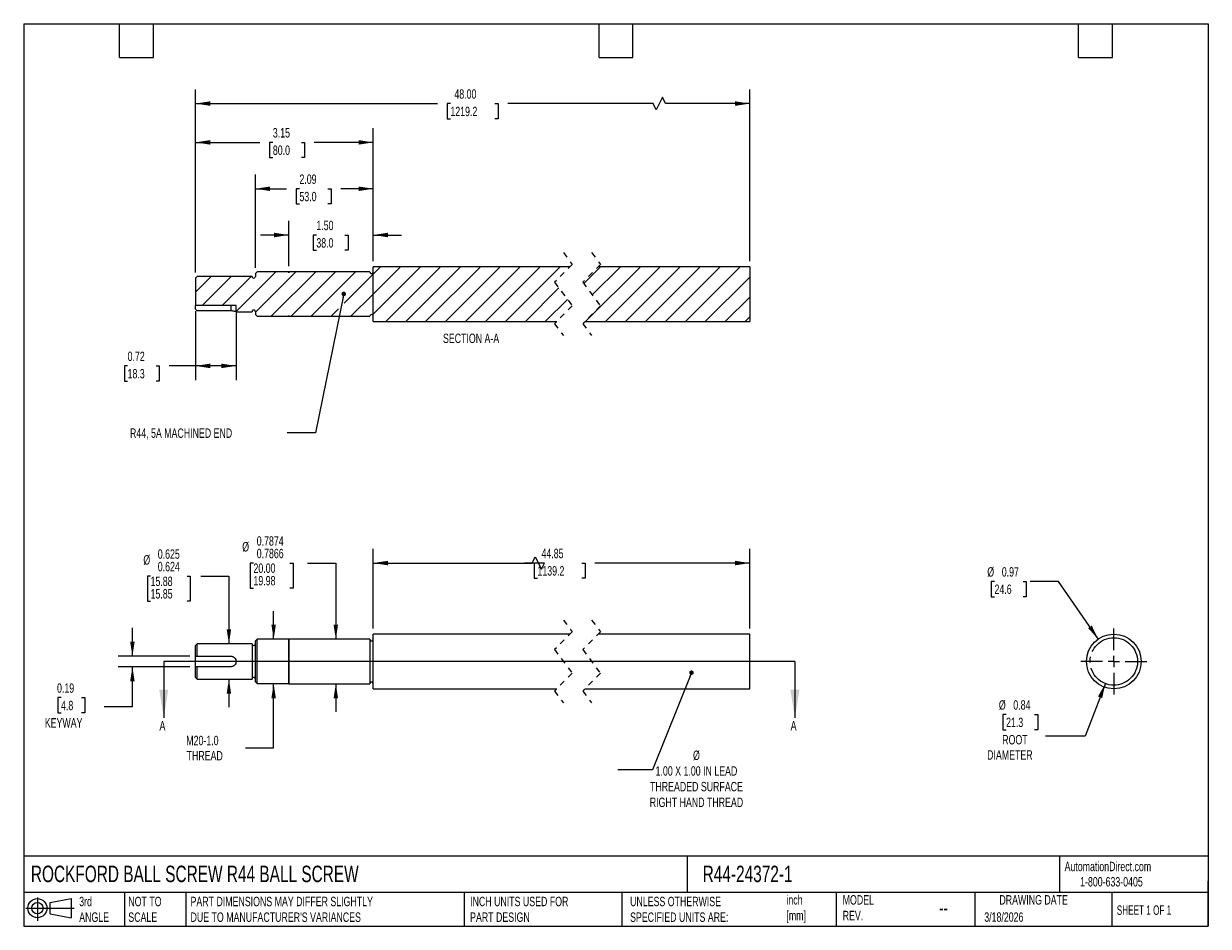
# Model space of a CAD drawing. Header units: inches. Extents: x 0.5 to 21.5, y 0.5 to 16.5.
import ezdxf

# ---------------------------------------------------------------- set-up
doc = ezdxf.new("R2010")
doc.units = ezdxf.units.IN
doc.header["$LTSCALE"] = 2
doc.header["$MEASUREMENT"] = 0
for name, pattern in [('SLD-Center', [0.75, 0.6, -0.05, 0.05, -0.05]), ('SLD-Dashed', [0.075, 0.05, -0.025]), ('SLD-Solid', [0])]:
    doc.linetypes.add(name, pattern=pattern)
for name, color, linetype in [('CENTER', 40, 'SLD-Center'), ('HATCH', 6, 'SLD-Solid'), ('SLD-DEFPOINTS', 7, 'Continuous')]:
    doc.layers.add(name, color=color, linetype=linetype)
doc.layers.add('DIMENSIONS', color=140, linetype='SLD-Solid', lineweight=25)
doc.layers.add('TEXT', color=140, linetype='SLD-Solid', lineweight=25)
doc.styles.add('SLDTEXTSTYLE0', font='TXT', dxfattribs={"width": 0.7})
doc.styles.add('SLDTEXTSTYLE1', font='TXT', dxfattribs={"width": 0.65})
doc.dimstyles.new('SLDDIMSTYLE0', dxfattribs={"dimtxt": 0.169922, "dimasz": 0.26, "dimexe": 0, "dimexo": 0.0625, "dimgap": 0.04248, "dimtad": 0, "dimtih": 1, "dimtoh": 1, "dimrnd": 1e-09, "dimdsep": 46, "dimtxsty": 'SLDTEXTSTYLE0', "dimsah": 1, "dimcen": 0.09, "dimadec": 0, "dimazin": 2, "dimtfac": 1, "dimtmove": 0, "dimatfit": 0, "dimfxl": 0, "dimfrac": 2, "dimtolj": 1, "dimtzin": 12, "dimarcsym": 0})
doc.dimstyles.new('SLDDIMSTYLE1', dxfattribs={"dimtxt": 0.169922, "dimasz": 0.26, "dimexe": 0, "dimexo": 0.0625, "dimgap": 0.04248, "dimtad": 0, "dimtih": 1, "dimtoh": 1, "dimdec": 3, "dimrnd": 1e-09, "dimdsep": 46, "dimtxsty": 'SLDTEXTSTYLE0', "dimsah": 1, "dimcen": 0.09, "dimadec": 0, "dimazin": 2, "dimlim": 1, "dimtm": 0.001, "dimtfac": 1, "dimtdec": 3, "dimtmove": 0, "dimatfit": 0, "dimfxl": 0, "dimfrac": 2, "dimtolj": 1, "dimtzin": 12, "dimarcsym": 0})
doc.dimstyles.new('SLDDIMSTYLE10', dxfattribs={"dimtxt": 0.169922, "dimasz": 0.26, "dimexe": 0, "dimexo": 0.0625, "dimgap": 0.04248, "dimtad": 0, "dimtih": 1, "dimtoh": 1, "dimrnd": 1e-09, "dimzin": 4, "dimdsep": 46, "dimtxsty": 'SLDTEXTSTYLE0', "dimsah": 1, "dimcen": 0.09, "dimadec": 0, "dimazin": 1, "dimtfac": 1, "dimtofl": 0, "dimtmove": 0, "dimatfit": 3, "dimfxl": 0, "dimfrac": 2, "dimtolj": 1, "dimtzin": 12, "dimarcsym": 0})
doc.dimstyles.new('SLDDIMSTYLE2', dxfattribs={"dimtxt": 0.169922, "dimasz": 0.26, "dimexe": 0, "dimexo": 0.0625, "dimgap": 0.04248, "dimtad": 0, "dimtih": 1, "dimtoh": 1, "dimrnd": 1e-09, "dimzin": 12, "dimdsep": 46, "dimtxsty": 'SLDTEXTSTYLE0', "dimsah": 1, "dimcen": 0.09, "dimadec": 0, "dimazin": 3, "dimtfac": 1, "dimtmove": 0, "dimatfit": 0, "dimfxl": 0, "dimfrac": 2, "dimtolj": 1, "dimtzin": 12, "dimarcsym": 0})
doc.dimstyles.new('SLDDIMSTYLE3', dxfattribs={"dimtxt": 0.169922, "dimasz": 0.26, "dimexe": 0, "dimexo": 0.0625, "dimgap": 0.04248, "dimtad": 0, "dimtih": 1, "dimtoh": 1, "dimdec": 4, "dimrnd": 1e-09, "dimdsep": 46, "dimtxsty": 'SLDTEXTSTYLE0', "dimsah": 1, "dimcen": 0.09, "dimadec": 0, "dimazin": 2, "dimlim": 1, "dimtp": -0.0003, "dimtm": 0.0011, "dimtfac": 1, "dimtdec": 4, "dimtmove": 0, "dimatfit": 0, "dimfxl": 0, "dimfrac": 2, "dimtolj": 1, "dimtzin": 4, "dimarcsym": 0})
doc.dimstyles.new('SLDDIMSTYLE4', dxfattribs={"dimtxt": 0.169922, "dimasz": 0.26, "dimexe": 0, "dimexo": 0.0625, "dimgap": 0.04248, "dimtad": 0, "dimtih": 1, "dimtoh": 1, "dimrnd": 1e-09, "dimzin": 12, "dimdsep": 46, "dimtxsty": 'SLDTEXTSTYLE0', "dimsah": 1, "dimcen": 0.09, "dimadec": 0, "dimazin": 3, "dimtfac": 1, "dimtofl": 0, "dimtmove": 0, "dimatfit": 3, "dimfxl": 0, "dimfrac": 2, "dimtolj": 1, "dimtzin": 12, "dimarcsym": 0})
doc.dimstyles.new('SLDDIMSTYLE5', dxfattribs={"dimtxt": 0.18, "dimasz": 0.08, "dimexe": 0, "dimexo": 0.0625, "dimgap": 0, "dimtad": 0, "dimtih": 1, "dimtoh": 1, "dimdec": 0, "dimrnd": 1e-09, "dimzin": 0, "dimdsep": 46, "dimtxsty": 'Standard', "dimblk1": 'DOT', "dimblk2": 'DOT', "dimsah": 1, "dimcen": 0.09, "dimadec": 0, "dimazin": 0, "dimtfac": 0.08, "dimtdec": 0, "dimtofl": 0, "dimtmove": 0, "dimatfit": 3, "dimldrblk": 'DOT', "dimfxl": 0, "dimfrac": 2, "dimtolj": 1, "dimtzin": 0, "dimarcsym": 0})
doc.dimstyles.new('SLDDIMSTYLE6', dxfattribs={"dimtxt": 0.169922, "dimasz": 0.26, "dimexe": 0, "dimexo": 0.0625, "dimgap": 0.04248, "dimtad": 0, "dimtih": 1, "dimtoh": 1, "dimrnd": 1e-09, "dimdsep": 46, "dimtxsty": 'SLDTEXTSTYLE0', "dimsah": 1, "dimcen": 0, "dimadec": 0, "dimazin": 2, "dimtfac": 1, "dimtofl": 0, "dimtmove": 0, "dimatfit": 3, "dimfxl": 0, "dimfrac": 2, "dimtolj": 1, "dimtzin": 12, "dimarcsym": 0})
doc.dimstyles.new('SLDDIMSTYLE7', dxfattribs={"dimtxt": 0.169922, "dimasz": 0.26, "dimexe": 0, "dimexo": 0.0625, "dimgap": 0.04248, "dimtad": 0, "dimtih": 1, "dimtoh": 1, "dimrnd": 1e-09, "dimdsep": 46, "dimtxsty": 'SLDTEXTSTYLE0', "dimsah": 1, "dimcen": 0, "dimadec": 0, "dimazin": 2, "dimtfac": 1, "dimtofl": 0, "dimtmove": 0, "dimatfit": 3, "dimfxl": 0, "dimfrac": 2, "dimtolj": 1, "dimtzin": 12, "dimarcsym": 0})
doc.dimstyles.new('SLDDIMSTYLE8', dxfattribs={"dimtxt": 0.169922, "dimasz": 0.26, "dimexe": 0, "dimexo": 0.0625, "dimgap": 0.04248, "dimtad": 0, "dimtih": 1, "dimtoh": 1, "dimrnd": 1e-09, "dimdsep": 46, "dimtxsty": 'SLDTEXTSTYLE0', "dimsah": 1, "dimcen": 0.09, "dimadec": 0, "dimazin": 2, "dimtfac": 1, "dimtofl": 0, "dimtmove": 0, "dimatfit": 3, "dimfxl": 0, "dimfrac": 2, "dimtolj": 1, "dimtzin": 12, "dimarcsym": 0})
doc.dimstyles.new('SLDDIMSTYLE9', dxfattribs={"dimtxt": 0.169922, "dimasz": 0.26, "dimexe": 0, "dimexo": 0.0625, "dimgap": 0.04248, "dimtad": 0, "dimtih": 1, "dimtoh": 1, "dimrnd": 1e-09, "dimzin": 4, "dimdsep": 46, "dimtxsty": 'SLDTEXTSTYLE0', "dimsah": 1, "dimcen": 0.09, "dimadec": 0, "dimazin": 1, "dimtfac": 1, "dimtmove": 0, "dimatfit": 0, "dimfxl": 0, "dimfrac": 2, "dimtolj": 1, "dimtzin": 12, "dimarcsym": 0})

# ---------------------------------------------------------------- blocks, each defined once
blk = doc.blocks.new('Block11')
at = {"color": 7, "linetype": 'SLD-Solid', "lineweight": 18}
for p, q in [((0, 0.227), (0.856, 0.227)), ((0.204, 0.418), (0.204, 0)), ((0.431, 0.328), (0.801, 0.396)), ((0.431, 0.126), (0.431, 0.328)), ((0.801, 0.396), (0.801, 0.058)), ((0.431, 0.126), (0.801, 0.058))]:
    blk.add_line(p, q, dxfattribs=at)
for radius in [0.169, 0.101]:
    blk.add_circle((0.204, 0.227), radius, dxfattribs=at)
blk = doc.blocks.new('Block12')
at = {"layer": 'SLD-DEFPOINTS'}
blk.add_blockref('Block11', (0, 0), dxfattribs=at)
blk = doc.blocks.new('_D')
at = {"layer": 'DIMENSIONS'}
for p, q in [((2.427, 5.288), (2.427, 5.788)), ((3.446, 5.288), (2.177, 5.288)), ((3.446, 5.101), (2.177, 5.101)), ((2.427, 4.394), (2.427, 5.101)), ((1.162, 4.553), (1.105, 4.553)), ((1.105, 4.553), (1.105, 4.283)), ((1.525, 4.553), (1.582, 4.553)), ((1.582, 4.553), (1.582, 4.283)), ((1.105, 4.283), (1.162, 4.283)), ((1.582, 4.283), (1.525, 4.283)), ((1.927, 4.394), (2.427, 4.394))]:
    blk.add_line(p, q, dxfattribs=at)
for points in [[(2.427, 5.288), (2.467, 5.548), (2.387, 5.548)], [(2.427, 5.101), (2.387, 4.841), (2.467, 4.841)]]:
    blk.add_solid(points, dxfattribs=at)
at = {"layer": 'DIMENSIONS', "char_height": 0.1667, "attachment_point": 1, "style": 'SLDTEXTSTYLE0'}
for s, insert in [('0.19', (1.091, 4.806)), ('4.8', (1.162, 4.498)), ('KEYWAY', (0.874, 4.19))]:
    blk.add_mtext(s, dxfattribs=dict(at, insert=insert))
blk = doc.blocks.new('_D_1')
at = {"layer": 'DIMENSIONS'}
for p, q in [((2.749, 6.707), (2.692, 6.707)), ((2.692, 6.707), (2.692, 6.262)), ((3.395, 6.707), (3.452, 6.707)), ((3.452, 6.707), (3.452, 6.262)), ((3.638, 6.707), (4.138, 6.707)), ((4.138, 6.707), (4.138, 5.507)), ((2.692, 6.262), (2.749, 6.262)), ((3.452, 6.262), (3.395, 6.262)), ((4.138, 4.882), (4.138, 4.382))]:
    blk.add_line(p, q, dxfattribs=at)
for points in [[(4.138, 5.507), (4.178, 5.767), (4.098, 5.767)], [(4.138, 4.882), (4.098, 4.622), (4.178, 4.622)]]:
    blk.add_solid(points, dxfattribs=at)
at = {"layer": 'DIMENSIONS', "char_height": 0.1667, "attachment_point": 1, "style": 'SLDTEXTSTYLE0'}
for s, insert in [('0.625', (2.877, 7.182)), ('%%c', (2.621, 7.079)), ('0.624', (2.877, 6.96)), ('15.88', (2.749, 6.699)), ('15.85', (2.749, 6.477))]:
    blk.add_mtext(s, dxfattribs=dict(at, insert=insert))
blk = doc.blocks.new('_D_2')
at = {"layer": 'DIMENSIONS'}
for p, q in [((4.931, 5.588), (4.931, 6.088)), ((4.931, 3.662), (4.931, 4.801)), ((4.431, 3.662), (4.931, 3.662))]:
    blk.add_line(p, q, dxfattribs=at)
for points in [[(4.931, 5.588), (4.971, 5.848), (4.891, 5.848)], [(4.931, 4.801), (4.891, 4.541), (4.971, 4.541)]]:
    blk.add_solid(points, dxfattribs=at)
at = {"layer": 'DIMENSIONS', "char_height": 0.1667, "attachment_point": 1, "style": 'SLDTEXTSTYLE0'}
for s, insert in [('M20-1.0', (3.382, 3.877)), ('THREAD', (3.388, 3.607))]:
    blk.add_mtext(s, dxfattribs=dict(at, insert=insert))
blk = doc.blocks.new('_D_3')
at = {"layer": 'DIMENSIONS'}
for p, q in [((4.573, 6.939), (4.516, 6.939)), ((4.516, 6.939), (4.516, 6.495)), ((5.22, 6.939), (5.277, 6.939)), ((5.277, 6.939), (5.277, 6.495)), ((5.533, 6.939), (6.033, 6.939)), ((6.033, 6.939), (6.033, 5.588)), ((4.516, 6.495), (4.573, 6.495)), ((5.277, 6.495), (5.22, 6.495)), ((6.033, 4.801), (6.033, 4.301))]:
    blk.add_line(p, q, dxfattribs=at)
for points in [[(6.033, 5.588), (6.073, 5.848), (5.993, 5.848)], [(6.033, 4.801), (5.993, 4.541), (6.073, 4.541)]]:
    blk.add_solid(points, dxfattribs=at)
at = {"layer": 'DIMENSIONS', "char_height": 0.1667, "attachment_point": 1, "style": 'SLDTEXTSTYLE0'}
for s, insert in [('0.7874', (4.631, 7.414)), ('%%c', (4.374, 7.311)), ('0.7866', (4.631, 7.192)), ('20.00', (4.573, 6.932)), ('19.98', (4.573, 6.71))]:
    blk.add_mtext(s, dxfattribs=dict(at, insert=insert))
blk = doc.blocks.new('_D_4')
at = {"layer": 'DIMENSIONS'}
for p, q in [((6.696, 5.779), (6.696, 7.189)), ((13.37, 5.779), (13.37, 7.189)), ((6.696, 6.939), (9.511, 6.939)), ((9.733, 6.939), (9.378, 6.939)), ((9.511, 6.939), (9.567, 7.05)), ((9.608, 6.939), (9.551, 6.939)), ((9.551, 6.939), (9.551, 6.669)), ((9.567, 7.05), (9.678, 6.828)), ((9.678, 6.828), (9.733, 6.939)), ((10.396, 6.939), (10.453, 6.939)), ((10.453, 6.939), (10.453, 6.669)), ((13.37, 6.939), (10.626, 6.939)), ((9.551, 6.669), (9.608, 6.669)), ((10.453, 6.669), (10.396, 6.669))]:
    blk.add_line(p, q, dxfattribs=at)
for points in [[(6.696, 6.939), (6.956, 6.899), (6.956, 6.979)], [(13.37, 6.939), (13.11, 6.979), (13.11, 6.899)]]:
    blk.add_solid(points, dxfattribs=at)
at = {"layer": 'DIMENSIONS', "char_height": 0.1667, "attachment_point": 1, "style": 'SLDTEXTSTYLE0'}
for s, insert in [('44.85', (9.679, 7.192)), ('1139.2', (9.608, 6.884))]:
    blk.add_mtext(s, dxfattribs=dict(at, insert=insert))
blk = doc.blocks.new('_Dot')
at = {"color": 0, "linetype": 'ByBlock', "lineweight": -2}
blk.add_line((-0.5, 0), (-1, 0), dxfattribs=at)
at = {"color": 0, "linetype": 'ByBlock', "const_width": 0.5}
blk.add_lwpolyline([(-0.25, 0, 1), (0.25, 0, 1)], format="xyb", close=True, dxfattribs=at)
blk = doc.blocks.new('_D_5')
at = {"layer": 'DIMENSIONS'}
for p, q in [((19.675, 4.802), (19.318, 3.872)), ((17.915, 4.254), (17.858, 4.254)), ((17.858, 4.254), (17.858, 3.984)), ((18.42, 4.254), (18.477, 4.254)), ((18.477, 4.254), (18.477, 3.984)), ((17.858, 3.984), (17.915, 3.984)), ((18.477, 3.984), (18.42, 3.984)), ((19.318, 3.872), (18.613, 3.872))]:
    blk.add_line(p, q, dxfattribs=at)
blk.add_solid([(19.675, 4.802), (19.544, 4.574), (19.619, 4.545)], dxfattribs=at)
at = {"layer": 'DIMENSIONS', "char_height": 0.1667, "attachment_point": 1, "style": 'SLDTEXTSTYLE0'}
for s, insert in [('%%c', (17.787, 4.507)), ('0.84', (18.043, 4.507)), ('21.3', (17.915, 4.199)), ('ROOT', (17.847, 3.891)), ('DIAMETER', (17.579, 3.621))]:
    blk.add_mtext(s, dxfattribs=dict(at, insert=insert))
blk = doc.blocks.new('_D_6')
at = {"layer": 'DIMENSIONS'}
for p, q in [((17.71, 6.613), (17.653, 6.613)), ((17.653, 6.613), (17.653, 6.343)), ((18.215, 6.613), (18.272, 6.613)), ((18.272, 6.613), (18.272, 6.343)), ((18.844, 6.613), (18.344, 6.613)), ((19.549, 5.593), (18.844, 6.613)), ((17.653, 6.343), (17.71, 6.343)), ((18.272, 6.343), (18.215, 6.343))]:
    blk.add_line(p, q, dxfattribs=at)
blk.add_solid([(19.549, 5.593), (19.434, 5.83), (19.369, 5.784)], dxfattribs=at)
at = {"layer": 'DIMENSIONS', "char_height": 0.1667, "attachment_point": 1, "style": 'SLDTEXTSTYLE0'}
for s, insert in [('%%c', (17.582, 6.866)), ('0.97', (17.839, 6.866)), ('24.6', (17.71, 6.558))]:
    blk.add_mtext(s, dxfattribs=dict(at, insert=insert))
blk = doc.blocks.new('SW_CENTERMARKSYMBOL_0')
at = {"layer": 'CENTER', "color": 0}
for p, q in [((0, 0.2), (0, 0.585)), ((-0.2, 0), (-0.585, 0)), ((0, 0), (-0.1, 0)), ((0, 0), (0, 0.1)), ((0, 0), (0, -0.1)), ((0, 0), (0.1, 0)), ((0.2, 0), (0.585, 0)), ((0, -0.2), (0, -0.585))]:
    blk.add_line(p, q, dxfattribs=at)
blk = doc.blocks.new('_D_7')
at = {"layer": 'DIMENSIONS'}
for p, q in [((3.546, 11.402), (3.546, 10.184)), ((4.265, 11.402), (4.265, 10.184)), ((2.342, 10.434), (2.285, 10.434)), ((2.285, 10.434), (2.285, 10.164)), ((2.847, 10.434), (2.904, 10.434)), ((2.904, 10.434), (2.904, 10.164)), ((3.546, 10.434), (3.078, 10.434)), ((4.265, 10.434), (3.546, 10.434)), ((2.285, 10.164), (2.342, 10.164)), ((2.904, 10.164), (2.847, 10.164))]:
    blk.add_line(p, q, dxfattribs=at)
for points in [[(3.546, 10.434), (3.806, 10.394), (3.806, 10.474)], [(4.265, 10.434), (4.005, 10.474), (4.005, 10.394)]]:
    blk.add_solid(points, dxfattribs=at)
at = {"layer": 'DIMENSIONS', "char_height": 0.1667, "attachment_point": 1, "style": 'SLDTEXTSTYLE0'}
for s, insert in [('0.72', (2.342, 10.687)), ('18.3', (2.342, 10.379))]:
    blk.add_mtext(s, dxfattribs=dict(at, insert=insert))
blk = doc.blocks.new('_D_8')
at = {"layer": 'DIMENSIONS'}
for p, q in [((5.2, 12.2), (5.2, 13.004)), ((6.696, 12.292), (6.696, 13.004)), ((5.2, 12.754), (4.7, 12.754)), ((5.688, 12.754), (5.631, 12.754)), ((5.631, 12.754), (5.631, 12.484)), ((6.193, 12.754), (6.25, 12.754)), ((6.25, 12.754), (6.25, 12.484)), ((6.696, 12.754), (7.196, 12.754)), ((5.631, 12.484), (5.688, 12.484)), ((6.25, 12.484), (6.193, 12.484))]:
    blk.add_line(p, q, dxfattribs=at)
for points in [[(5.2, 12.754), (4.94, 12.794), (4.94, 12.714)], [(6.696, 12.754), (6.956, 12.714), (6.956, 12.794)]]:
    blk.add_solid(points, dxfattribs=at)
at = {"layer": 'DIMENSIONS', "char_height": 0.1667, "attachment_point": 1, "style": 'SLDTEXTSTYLE0'}
for s, insert in [('1.50', (5.688, 13.007)), ('38.0', (5.688, 12.698))]:
    blk.add_mtext(s, dxfattribs=dict(at, insert=insert))
blk = doc.blocks.new('_D_9')
at = {"layer": 'DIMENSIONS'}
for p, q in [((4.609, 12.17), (4.609, 13.824)), ((6.696, 12.292), (6.696, 13.824)), ((4.609, 13.574), (5.157, 13.574)), ((5.388, 13.574), (5.331, 13.574)), ((5.331, 13.574), (5.331, 13.304)), ((5.893, 13.574), (5.95, 13.574)), ((5.95, 13.574), (5.95, 13.304)), ((6.696, 13.574), (6.123, 13.574)), ((5.331, 13.304), (5.388, 13.304)), ((5.95, 13.304), (5.893, 13.304))]:
    blk.add_line(p, q, dxfattribs=at)
for points in [[(4.609, 13.574), (4.869, 13.534), (4.869, 13.614)], [(6.696, 13.574), (6.436, 13.614), (6.436, 13.534)]]:
    blk.add_solid(points, dxfattribs=at)
at = {"layer": 'DIMENSIONS', "char_height": 0.1667, "attachment_point": 1, "style": 'SLDTEXTSTYLE0'}
for s, insert in [('2.09', (5.388, 13.827)), ('53.0', (5.388, 13.519))]:
    blk.add_mtext(s, dxfattribs=dict(at, insert=insert))
blk = doc.blocks.new('_D_10')
at = {"layer": 'DIMENSIONS'}
for p, q in [((3.546, 12.089), (3.546, 14.646)), ((6.696, 12.292), (6.696, 14.646)), ((3.546, 14.396), (4.687, 14.396)), ((4.917, 14.396), (4.86, 14.396)), ((4.86, 14.396), (4.86, 14.126)), ((5.422, 14.396), (5.479, 14.396)), ((5.479, 14.396), (5.479, 14.126)), ((6.696, 14.396), (5.652, 14.396)), ((4.86, 14.126), (4.917, 14.126)), ((5.479, 14.126), (5.422, 14.126))]:
    blk.add_line(p, q, dxfattribs=at)
for points in [[(3.546, 14.396), (3.806, 14.356), (3.806, 14.436)], [(6.696, 14.396), (6.436, 14.436), (6.436, 14.356)]]:
    blk.add_solid(points, dxfattribs=at)
at = {"layer": 'DIMENSIONS', "char_height": 0.1667, "attachment_point": 1, "style": 'SLDTEXTSTYLE0'}
for s, insert in [('3.15', (4.917, 14.649)), ('80.0', (4.917, 14.341))]:
    blk.add_mtext(s, dxfattribs=dict(at, insert=insert))
blk = doc.blocks.new('_D_11')
at = {"layer": 'DIMENSIONS'}
for p, q in [((3.546, 12.089), (3.546, 15.334)), ((13.37, 12.292), (13.37, 15.334)), ((11.825, 15.195), (11.714, 14.973)), ((11.88, 15.084), (11.825, 15.195)), ((3.546, 15.084), (7.834, 15.084)), ((8.064, 15.084), (8.007, 15.084)), ((8.007, 15.084), (8.007, 14.814)), ((8.852, 15.084), (8.909, 15.084)), ((8.909, 15.084), (8.909, 14.814)), ((11.658, 15.084), (9.082, 15.084)), ((11.714, 14.973), (11.658, 15.084)), ((13.37, 15.084), (11.88, 15.084)), ((8.007, 14.814), (8.064, 14.814)), ((8.909, 14.814), (8.852, 14.814))]:
    blk.add_line(p, q, dxfattribs=at)
for points in [[(3.546, 15.084), (3.806, 15.044), (3.806, 15.124)], [(13.37, 15.084), (13.11, 15.124), (13.11, 15.044)]]:
    blk.add_solid(points, dxfattribs=at)
at = {"layer": 'DIMENSIONS', "char_height": 0.1667, "attachment_point": 1, "style": 'SLDTEXTSTYLE0'}
for s, insert in [('48.00', (8.135, 15.337)), ('1219.2', (8.064, 15.028))]:
    blk.add_mtext(s, dxfattribs=dict(at, insert=insert))
blk = doc.blocks.new('SW_HATCH_0')
at = {"layer": 'HATCH', "color": 0}
for p, q in [((-3.731, 0.166), (-3.6, 0.298)), ((-3.731, -0.187), (-3.246, 0.298)), ((-3.731, -0.541), (-2.893, 0.298)), ((-3.731, 0.166), (-3.6, 0.298)), ((-3.731, -0.187), (-3.246, 0.298)), ((-3.731, -0.541), (-2.893, 0.298)), ((-3.731, 0.166), (-3.6, 0.298)), ((-3.731, -0.187), (-3.246, 0.298)), ((-3.731, -0.541), (-2.893, 0.298)), ((-3.509, -0.672), (-2.539, 0.298)), ((-3.509, -0.672), (-2.539, 0.298)), ((-3.509, -0.672), (-2.539, 0.298)), ((-3.155, -0.672), (-2.185, 0.298)), ((-3.155, -0.672), (-2.185, 0.298)), ((-3.155, -0.672), (-2.185, 0.298)), ((-2.802, -0.672), (-1.832, 0.298)), ((-2.802, -0.672), (-1.832, 0.298)), ((-2.802, -0.672), (-1.832, 0.298)), ((-2.448, -0.672), (-1.478, 0.298)), ((-2.448, -0.672), (-1.478, 0.298)), ((-2.448, -0.672), (-1.478, 0.298)), ((-2.095, -0.672), (-1.125, 0.298)), ((-2.095, -0.672), (-1.125, 0.298)), ((-2.095, -0.672), (-1.125, 0.298)), ((-1.741, -0.672), (-0.771, 0.298)), ((-1.741, -0.672), (-0.771, 0.298)), ((-1.741, -0.672), (-0.771, 0.298)), ((-1.388, -0.672), (-0.418, 0.298)), ((-1.388, -0.672), (-0.418, 0.298)), ((-1.388, -0.672), (-0.418, 0.298)), ((0, 0), (0.298, 0.298)), ((0, 0), (0.298, 0.298)), ((0, 0), (0.298, 0.298)), ((0.035, -0.672), (1.005, 0.298)), ((0.035, -0.672), (1.005, 0.298)), ((0.035, -0.672), (1.005, 0.298)), ((0.152, -0.202), (0.651, 0.298)), ((0.152, -0.202), (0.651, 0.298)), ((0.152, -0.202), (0.651, 0.298)), ((0.388, -0.672), (1.358, 0.298)), ((0.388, -0.672), (1.358, 0.298)), ((0.388, -0.672), (1.358, 0.298)), ((0.742, -0.672), (1.712, 0.298)), ((0.742, -0.672), (1.712, 0.298)), ((0.742, -0.672), (1.712, 0.298)), ((1.095, -0.672), (2.065, 0.298)), ((1.095, -0.672), (2.065, 0.298)), ((1.095, -0.672), (2.065, 0.298)), ((1.449, -0.672), (2.419, 0.298)), ((1.449, -0.672), (2.419, 0.298)), ((1.449, -0.672), (2.419, 0.298)), ((1.802, -0.672), (2.772, 0.298)), ((1.802, -0.672), (2.772, 0.298)), ((1.802, -0.672), (2.772, 0.298)), ((-6.881, -0.155), (-6.601, 0.125)), ((-6.881, -0.155), (-6.601, 0.125)), ((-6.881, -0.155), (-6.601, 0.125)), ((-6.764, -0.392), (-6.247, 0.125)), ((-6.764, -0.392), (-6.247, 0.125)), ((-6.764, -0.392), (-6.247, 0.125)), ((-6.41, -0.392), (-5.893, 0.125)), ((-6.41, -0.392), (-5.893, 0.125)), ((-6.41, -0.392), (-5.893, 0.125)), ((-6.162, -0.497), (-5.459, 0.206)), ((-6.162, -0.497), (-5.459, 0.206)), ((-6.162, -0.497), (-5.459, 0.206)), ((-5.818, -0.507), (-5.105, 0.206)), ((-5.818, -0.507), (-5.105, 0.206)), ((-5.818, -0.507), (-5.105, 0.206)), ((-5.539, -0.581), (-4.751, 0.206)), ((-5.539, -0.581), (-4.751, 0.206)), ((-5.539, -0.581), (-4.751, 0.206)), ((-5.186, -0.581), (-4.398, 0.206)), ((-5.186, -0.581), (-4.398, 0.206)), ((-5.186, -0.581), (-4.398, 0.206)), ((-4.832, -0.581), (-4.044, 0.206)), ((-4.832, -0.581), (-4.044, 0.206)), ((-4.832, -0.581), (-4.044, 0.206)), ((-4.247, -0.349), (-3.731, 0.166)), ((-4.247, -0.349), (-3.731, 0.166)), ((-4.247, -0.349), (-3.731, 0.166)), ((2.156, -0.672), (2.943, 0.115)), ((2.156, -0.672), (2.943, 0.115)), ((2.156, -0.672), (2.943, 0.115)), ((-4.125, -0.581), (-3.731, -0.187)), ((-4.125, -0.581), (-3.731, -0.187)), ((-4.125, -0.581), (-3.731, -0.187)), ((-1.034, -0.672), (-0.441, -0.079)), ((-1.034, -0.672), (-0.441, -0.079)), ((-1.034, -0.672), (-0.441, -0.079)), ((-0.681, -0.672), (-0.289, -0.281)), ((-0.681, -0.672), (-0.289, -0.281)), ((-0.681, -0.672), (-0.289, -0.281)), ((2.51, -0.672), (2.943, -0.239)), ((2.51, -0.672), (2.943, -0.239)), ((2.51, -0.672), (2.943, -0.239)), ((-4.479, -0.581), (-4.347, -0.45)), ((-4.479, -0.581), (-4.347, -0.45)), ((-4.479, -0.581), (-4.347, -0.45)), ((-3.746, -0.556), (-3.731, -0.541)), ((-3.746, -0.556), (-3.731, -0.541)), ((-3.746, -0.556), (-3.731, -0.541)), ((2.863, -0.672), (2.943, -0.592)), ((2.863, -0.672), (2.943, -0.592)), ((2.863, -0.672), (2.943, -0.592))]:
    blk.add_line(p, q, dxfattribs=at)

msp = doc.modelspace()

# ---------------------------------------------------------------- linework, layer by layer
at = {"color": 7, "linetype": 'SLD-Dashed', "lineweight": 18}
for p, q in [((10.06775, 12.44157), (10.22523, 12.23155)), ((10.56775, 12.44157), (10.72523, 12.23155)), ((10.22523, 12.23155), (9.91027, 11.91659)), ((10.72523, 12.23155), (10.41027, 11.91659)), ((9.91027, 11.91659), (10.22523, 11.49655)), ((10.41027, 11.91659), (10.72523, 11.49655)), ((10.22523, 11.49655), (9.91027, 11.18159)), ((10.72523, 11.49655), (10.41027, 11.18159)), ((9.91027, 11.18159), (10.06775, 10.97157)), ((10.41027, 11.18159), (10.56775, 10.97157)), ((10.06775, 5.92947), (10.22523, 5.71945)), ((10.56775, 5.92947), (10.72523, 5.71945)), ((10.22523, 5.71945), (9.91027, 5.40449)), ((10.72523, 5.71945), (10.41027, 5.40449)), ((9.91027, 5.40449), (10.22523, 4.98445)), ((10.41027, 5.40449), (10.72523, 4.98445)), ((10.22523, 4.98445), (9.91027, 4.66949)), ((10.72523, 4.98445), (10.41027, 4.66949)), ((9.91027, 4.66949), (10.06775, 4.45947)), ((10.41027, 4.66949), (10.56775, 4.45947))]:
    msp.add_line(p, q, dxfattribs=at)
for p, q in [((10.18525, 12.19157), (6.69609, 12.19157)), ((6.69609, 11.22157), (6.69609, 12.19157)), ((13.37048, 12.19157), (10.68525, 12.19157)), ((13.37048, 12.19157), (13.37048, 11.22157)), ((3.57609, 12.01907), (3.54609, 11.98907)), ((3.54609, 11.98907), (3.54609, 11.50217)), ((4.54909, 12.01907), (3.57609, 12.01907)), ((4.63909, 12.09977), (4.60909, 12.06977)), ((4.60909, 12.06977), (4.60909, 12.01907)), ((5.19989, 12.09977), (4.63909, 12.09977)), ((5.19989, 12.08542), (5.19989, 12.09977)), ((5.20009, 12.10042), (5.20009, 12.08542)), ((6.63609, 12.10042), (5.20009, 12.10042)), ((6.69609, 11.31272), (6.69609, 12.10042)), ((4.26484, 11.50217), (3.54609, 11.50217)), ((3.54609, 11.44008), (3.54609, 11.50217)), ((4.17109, 11.40846), (3.57609, 11.40846)), ((4.17109, 11.50217), (4.17109, 11.40846)), ((4.26484, 11.39407), (4.26484, 11.50217)), ((4.26484, 11.39407), (4.54909, 11.39407)), ((4.60909, 11.39407), (4.60909, 11.34337)), ((4.60909, 11.34337), (4.63909, 11.31337)), ((4.63909, 11.31337), (5.19989, 11.31337)), ((5.19989, 11.31337), (5.19989, 11.32772)), ((5.20009, 11.32772), (5.20009, 11.31272)), ((5.20009, 11.31272), (6.63609, 11.31272)), ((6.69609, 11.22157), (9.95025, 11.22157)), ((10.45025, 11.22157), (13.37048, 11.22157)), ((10.18525, 5.67947), (6.69609, 5.67947)), ((6.69609, 4.70947), (6.69609, 5.67947)), ((13.37048, 5.67947), (10.68525, 5.67947)), ((13.37048, 5.19447), (13.37048, 5.67947)), ((3.57609, 5.50697), (3.54609, 5.47697)), ((3.54609, 5.28822), (3.54609, 5.47697)), ((4.54909, 5.50697), (3.57609, 5.50697)), ((3.57609, 5.28822), (3.57609, 5.50697)), ((4.54909, 5.50697), (4.54909, 4.88197)), ((4.63909, 5.58767), (4.60909, 5.55767)), ((4.60909, 5.19447), (4.60909, 5.55767)), ((5.19989, 5.58767), (4.63909, 5.58767)), ((4.63909, 4.80127), (4.63909, 5.58767)), ((5.19989, 5.58767), (5.19989, 4.80127)), ((6.63609, 5.58832), (5.20009, 5.58832)), ((5.20009, 4.80062), (5.20009, 5.58832)), ((6.63609, 5.58832), (6.63609, 4.80062)), ((3.54609, 5.28822), (3.57609, 5.28822)), ((3.54609, 5.10072), (3.54609, 5.28822)), ((3.57609, 5.28822), (4.17109, 5.28822)), ((3.54609, 4.91197), (3.54609, 5.10072)), ((3.57609, 5.10072), (3.54609, 5.10072)), ((3.57609, 4.88197), (3.57609, 5.10072)), ((4.17109, 5.10072), (3.57609, 5.10072)), ((4.60909, 4.83127), (4.60909, 5.19447)), ((13.37048, 4.70947), (13.37048, 5.19447)), ((3.54609, 4.91197), (3.57609, 4.88197)), ((3.57609, 4.88197), (4.54909, 4.88197)), ((4.60909, 4.83127), (4.63909, 4.80127)), ((4.63909, 4.80127), (5.19989, 4.80127)), ((5.20009, 4.80062), (6.63609, 4.80062)), ((6.69609, 4.70947), (9.95025, 4.70947)), ((10.45025, 4.70947), (13.37048, 4.70947))]:
    msp.add_line(p, q)
msp.add_circle((19.82526, 5.19447), 0.485)
for centre, start, end in [((4.57909, 12.01907), 179.998915, 0.001085), ((6.66609, 12.10042), 179.99888, 0.00112), ((4.57909, 11.39407), 359.998915, 180.001085), ((6.66609, 11.31272), 359.99888, 180.00112), ((4.57909, 5.50697), 179.998915, 0.001085), ((6.66609, 5.58832), 179.99888, 0.00112), ((4.57909, 4.88197), 359.998915, 180.001085), ((6.66609, 4.80062), 359.99888, 180.00112)]:
    msp.add_arc(centre, 0.03, start, end)
for points, knots in [([(3.57609, 11.40846), (3.57042, 11.41441), (3.5604, 11.42493), (3.55042, 11.43549), (3.54609, 11.44008)], [0, 0, 0, 0, 0.56592256, 1, 1, 1, 1]), ([(4.26484, 11.39407), (4.26426, 11.39424), (4.26193, 11.39494), (4.2529, 11.39752), (4.23434, 11.40218), (4.21142, 11.40605), (4.18917, 11.40815), (4.17718, 11.40836), (4.17109, 11.40846)], [0, 0, 0, 0, 0.01919586, 0.07657311, 0.29618032, 0.62194618, 0.80822634, 1, 1, 1, 1]), ([(4.17109, 5.28822), (4.17715, 5.28788), (4.18929, 5.28721), (4.21275, 5.2799), (4.23905, 5.26269), (4.25639, 5.23642), (4.26382, 5.21284), (4.2645, 5.20059), (4.26484, 5.19447)], [0, 0, 0, 0, 0.123708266, 0.247926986, 0.498474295, 0.749918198, 0.875012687, 1, 1, 1, 1]), ([(4.26484, 5.19447), (4.2645, 5.18841), (4.26382, 5.17625), (4.25653, 5.15281), (4.23933, 5.12655), (4.21309, 5.10917), (4.1895, 5.10175), (4.17721, 5.10106), (4.17109, 5.10072)], [0, 0, 0, 0, 0.12372652, 0.24809207, 0.49825953, 0.74920459, 0.87502225, 1, 1, 1, 1])]:
    msp.add_open_spline(points, degree=3, knots=knots)
at = {"layer": 'CENTER', "linetype": 'SLD-Center'}
msp.add_circle((19.82526, 5.19447), 0.42, dxfattribs=at)
at = {"layer": 'TEXT'}
for p, q in [((0.5, 16.5), (21.5, 16.5)), ((0.5, 16.5), (0.5, 0.5)), ((2.2, 15.9), (2.2, 16.5)), ((2.8, 15.9), (2.8, 16.5)), ((10.7, 15.9), (10.7, 16.5)), ((11.3, 15.9), (11.3, 16.5)), ((19.2, 15.9), (19.2, 16.5)), ((19.8, 15.9), (19.8, 16.5)), ((21.5, 16.5), (21.5, 0.5)), ((2.2, 15.9), (2.8, 15.9)), ((10.7, 15.9), (11.3, 15.9)), ((19.2, 15.9), (19.8, 15.9)), ((14.17119, 5.19447), (2.98265, 5.19447)), ((21.5, 1.74221), (0.5, 1.74221)), ((12.26448, 1.74221), (12.26448, 1.1)), ((18.8642, 1.74221), (18.8642, 1.1)), ((21.5, 0.5), (21.5, 1.3)), ((21.5, 1.1), (0.5, 1.1)), ((2.28699, 1.1), (2.28699, 0.5)), ((3.37302, 1.1), (3.37302, 0.5)), ((8.30584, 1.1), (8.30584, 0.5)), ((11.10219, 1.1), (11.10219, 0.5)), ((14.90556, 1.1), (14.90556, 0.5)), ((17.35949, 1.1), (17.35949, 0.5)), ((19.79124, 1.1), (19.79124, 0.5)), ((0.5, 0.5), (21.5, 0.5))]:
    msp.add_line(p, q, dxfattribs=at)
at = {"layer": 'TEXT', "linetype": 'SLD-Solid'}
for p, q in [((2.98265, 5.19447), (2.98265, 4.19447)), ((14.17119, 5.19447), (14.17119, 4.19447))]:
    msp.add_line(p, q, dxfattribs=at)
at = {"layer": 'TEXT'}
for points in [[(2.98265, 4.19447), (3.06265, 4.69447), (2.90265, 4.69447)], [(14.17119, 4.19447), (14.25119, 4.69447), (14.09119, 4.69447)]]:
    msp.add_solid(points, dxfattribs=at)

# ---------------------------------------------------------------- block references
at = {"layer": 'CENTER'}
msp.add_blockref('SW_CENTERMARKSYMBOL_0', (19.82526, 5.19447), dxfattribs=at)
at = {"layer": 'HATCH'}
msp.add_blockref('SW_HATCH_0', (10.42721, 11.89399), dxfattribs=at)
at = {"layer": 'SLD-DEFPOINTS'}
msp.add_blockref('Block12', (0.53842, 0.59479), dxfattribs=at)

# ---------------------------------------------------------------- texts
at = {"layer": 'TEXT'}
for s, insert, char_height, attachment_point, style in [('SECTION A-A', (8.43101, 11.00608), 0.1666667, 2, 'SLDTEXTSTYLE0'), ('R44, 5A MACHINED END', (2.38417, 9.32543), 0.1666667, 1, 'SLDTEXTSTYLE0'), ('A', (2.9067, 4.14049), 0.16992, 1, 'SLDTEXTSTYLE0'), ('A', (14.09525, 4.14049), 0.16992, 1, 'SLDTEXTSTYLE0'), ('%%c^J1.00 X 1.00 IN LEAD^JTHREADED SURFACE^JRIGHT HAND THREAD', (12.42638, 3.61523), 0.1666667, 2, 'SLDTEXTSTYLE0'), ('ROCKFORD BALL SCREW R44 BALL SCREW', (0.62722, 1.57493), 0.2916667, 1, 'SLDTEXTSTYLE0'), ('R44-24372-1', (12.53604, 1.57493), 0.2916667, 1, 'SLDTEXTSTYLE0'), ('AutomationDirect.com', (18.95236, 1.64382), 0.1666667, 1, 'SLDTEXTSTYLE0'), ('1-800-633-0405', (19.22768, 1.37299), 0.1666667, 1, 'SLDTEXTSTYLE0'), ('inch^J[mm]', (14.02077, 1.05213), 0.166667, 1, 'SLDTEXTSTYLE0'), ('MODEL ^JREV.', (15.0184, 1.05228), 0.1666667, 1, 'SLDTEXTSTYLE0'), ('DRAWING DATE', (18.40357, 1.05228), 0.1666667, 2, 'SLDTEXTSTYLE0'), ('3rd^JANGLE', (1.48429, 1.02335), 0.166667, 1, 'SLDTEXTSTYLE0'), ('NOT TO^JSCALE', (2.35486, 1.02335), 0.1666667, 1, 'SLDTEXTSTYLE0'), ("PART DIMENSIONS MAY DIFFER SLIGHTLY ^JDUE TO MANUFACTURER'S VARIANCES", (3.45768, 1.02335), 0.1666667, 1, 'SLDTEXTSTYLE0'), ('INCH UNITS USED FOR ^JPART DESIGN', (8.41367, 1.02335), 0.1666667, 1, 'SLDTEXTSTYLE0'), ('UNLESS OTHERWISE ^JSPECIFIED UNITS ARE:', (11.24954, 1.02335), 0.1666667, 1, 'SLDTEXTSTYLE0'), ('SHEET 1 OF 1', (19.87727, 0.8702), 0.1666667, 1, 'SLDTEXTSTYLE1'), ('--', (16.72661, 0.95084), 0.25, 1, 'SLDTEXTSTYLE0'), ('3/18/2026', (17.52857, 0.7473), 0.166667, 1, 'SLDTEXTSTYLE0')]:
    msp.add_mtext(s, dxfattribs=dict(at, insert=insert, char_height=char_height, attachment_point=attachment_point, style=style))

# ---------------------------------------------------------------- dimensions: what is measured, and where the dimension line sits
at = {"layer": 'DIMENSIONS'}
for base, p1, p2, text, dimstyle, picture, middle in [((13.37048, 15.08368), (3.54609, 11.98907), (13.37048, 12.19157), '48.00', 'SLDDIMSTYLE10', '_D_11', (8.45829, 15.08368)), ((6.69609, 6.93931), (13.37048, 5.67947), (6.69609, 5.67947), '44.85', 'SLDDIMSTYLE4', '_D_4', (10.00175, 6.93931))]:
    dim = msp.add_linear_dim(base=base, p1=p1, p2=p2, text=text, dimstyle=dimstyle, dxfattribs=at)
    dim.commit()
    dim.dimension.update_dxf_attribs({"geometry": picture, "text_midpoint": middle, "dimtype": 160})
for base, p1, p2, dimstyle, picture, middle in [((3.54609, 14.39629), (6.69609, 12.19157), (3.54609, 11.98907), 'SLDDIMSTYLE4', '_D_10', (5.16972, 14.39629)), ((6.69609, 13.57426), (4.60909, 12.06977), (6.69609, 12.19157), 'SLDDIMSTYLE4', '_D_9', (5.64015, 13.57426)), ((5.20009, 12.75369), (6.69609, 12.19157), (5.20009, 12.10042), 'SLDDIMSTYLE9', '_D_8', (5.94016, 12.75369)), ((3.54609, 10.43425), (4.26484, 11.50217), (3.54609, 11.50217), 'SLDDIMSTYLE8', '_D_7', (2.59488, 10.43425))]:
    dim = msp.add_linear_dim(base=base, p1=p1, p2=p2, dimstyle=dimstyle, dxfattribs=at)
    dim.commit()
    dim.dimension.update_dxf_attribs({"geometry": picture, "text_midpoint": middle, "dimtype": 160})
for base, p1, p2, text, dimstyle, picture, middle in [((6.03279, 4.80062), (6.63609, 5.58832), (6.63609, 4.80062), '%%c<>', 'SLDDIMSTYLE3', '_D_3', (6.03279, 6.93931)), ((4.13776, 4.88197), (4.54909, 5.50697), (4.54909, 4.88197), '%%c<>', 'SLDDIMSTYLE1', '_D_1', (4.13776, 6.70668)), ((4.9307, 4.80127), (5.19989, 5.58767), (5.19989, 4.80127), 'M20-1.0\\PTHREAD', 'SLDDIMSTYLE2', '_D_2', (4.9307, 3.66246)), ((2.42732, 5.28822), (3.54609, 5.10072), (3.54609, 5.28822), '<>\\PKEYWAY', 'SLDDIMSTYLE0', '_D', (2.42732, 4.3941))]:
    dim = msp.add_linear_dim(base=base, p1=p1, p2=p2, angle=90, text=text, dimstyle=dimstyle, dxfattribs=at)
    dim.commit()
    dim.dimension.update_dxf_attribs({"geometry": picture, "text_midpoint": middle, "dimtype": 160})
dim = msp.add_diameter_dim_2p(p1=(20.10119, 4.79561), p2=(19.54932, 5.59332), dimstyle='SLDDIMSTYLE7', dxfattribs=at)
dim.commit()
dim.dimension.update_dxf_attribs({"geometry": '_D_6', "text_midpoint": (17.96295, 6.61326), "dimtype": 163})
dim = msp.add_diameter_dim_2p(p1=(19.97563, 5.58663), p2=(19.67489, 4.80231), text='<>\\PROOT\\PDIAMETER', dimstyle='SLDDIMSTYLE6', dxfattribs=at)
dim.commit()
dim.dimension.update_dxf_attribs({"geometry": '_D_5', "text_midpoint": (18.16735, 3.96011), "dimtype": 163})

# ---------------------------------------------------------------- leaders
at = {"layer": 'TEXT'}
for points in [[(6.17337, 11.70993), (5.67295, 9.24474), (5.17295, 9.24474)], [(12.33826, 4.99606), (11.64563, 3.27428), (11.03463, 3.27428)]]:
    msp.add_leader(points, dimstyle='SLDDIMSTYLE5', dxfattribs=at)

doc.saveas('drawing.dxf')
